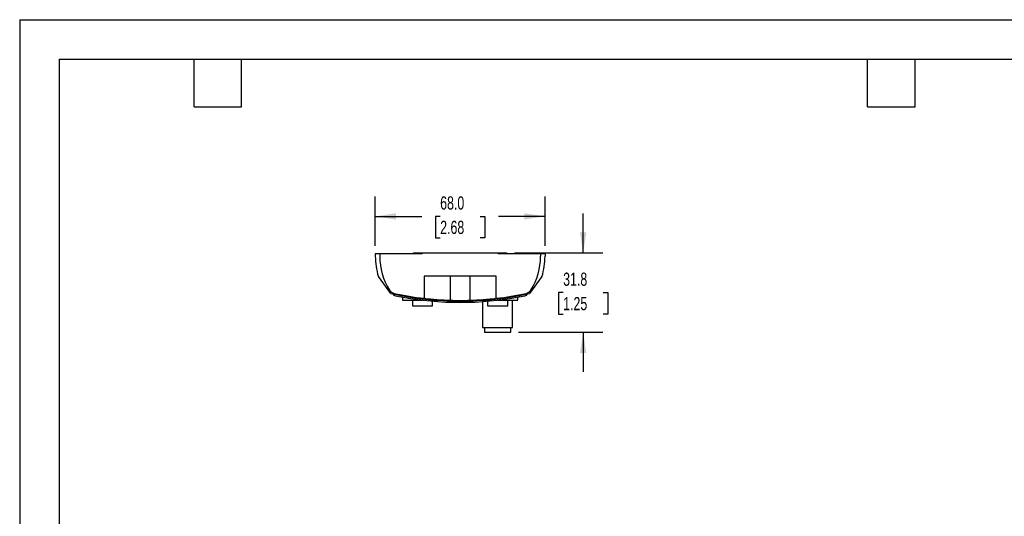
# Model space of a CAD drawing. Header units: millimetres. Extents: x 0 to 699, y 0 to 540.
# Tile 4 of 8: x 0 to 394, y 341 to 540. Entities that reach past the tile are written whole.
import ezdxf

# ---------------------------------------------------------------- set-up
doc = ezdxf.new("R2010")
doc.units = ezdxf.units.MM
doc.header["$LTSCALE"] = 2.5
doc.layers.add('DIMENSIONS', color=140, linetype='Continuous', lineweight=25)
doc.layers.add('TEXT', color=140, linetype='Continuous', lineweight=25)
doc.styles.add('SLDTEXTSTYLE0', font='TXT', dxfattribs={"width": 0.7})
doc.dimstyles.new('SLDDIMSTYLE0', dxfattribs={"dimtxt": 5.39502, "dimasz": 8.255, "dimexe": 0, "dimexo": 0.0625, "dimgap": 1.348755, "dimtad": 0, "dimtih": 1, "dimtoh": 1, "dimrnd": 1e-09, "dimzin": 12, "dimdsep": 46, "dimtxsty": 'SLDTEXTSTYLE0', "dimsah": 1, "dimcen": 0.09, "dimadec": 0, "dimazin": 3, "dimtfac": 1, "dimtmove": 0, "dimatfit": 0, "dimfxl": 0, "dimfrac": 2, "dimtolj": 1, "dimtzin": 12, "dimarcsym": 0})
doc.dimstyles.new('SLDDIMSTYLE3', dxfattribs={"dimtxt": 5.39502, "dimasz": 8.255, "dimexe": 0, "dimexo": 0.0625, "dimgap": 1.348755, "dimtad": 0, "dimtih": 1, "dimtoh": 1, "dimrnd": 1e-09, "dimzin": 4, "dimdsep": 46, "dimtxsty": 'SLDTEXTSTYLE0', "dimsah": 1, "dimcen": 0.09, "dimadec": 0, "dimazin": 1, "dimtfac": 1, "dimtofl": 0, "dimtmove": 0, "dimatfit": 3, "dimfxl": 0, "dimfrac": 2, "dimtolj": 1, "dimtzin": 12, "dimarcsym": 0})

# ---------------------------------------------------------------- blocks, each defined once
blk = doc.blocks.new('_D_16')
at = {"layer": 'DIMENSIONS'}
for p, q in [((142.48, 449.17), (142.48, 468.89)), ((210.48, 449.17), (210.48, 468.89)), ((142.48, 460.95), (161.15, 460.95)), ((168.46, 460.95), (166.65, 460.95)), ((166.65, 460.95), (166.65, 452.38)), ((184.49, 460.95), (186.3, 460.95)), ((186.3, 460.95), (186.3, 452.38)), ((210.48, 460.95), (191.8, 460.95)), ((166.65, 452.38), (168.46, 452.38)), ((186.3, 452.38), (184.49, 452.38))]:
    blk.add_line(p, q, dxfattribs=at)
for points in [[(142.48, 460.95), (150.73, 459.68), (150.73, 462.22)], [(210.48, 460.95), (202.22, 462.22), (202.22, 459.68)]]:
    blk.add_solid(points, dxfattribs=at)
at = {"layer": 'DIMENSIONS', "char_height": 5.292, "attachment_point": 1, "style": 'SLDTEXTSTYLE0'}
for s, insert in [('68.0', (168.46, 468.98)), ('2.68', (168.46, 459.2))]:
    blk.add_mtext(s, dxfattribs=dict(at, insert=insert))
blk = doc.blocks.new('_D_17')
at = {"layer": 'DIMENSIONS'}
for p, q in [((225.75, 446.3), (225.75, 462.17)), ((198.3, 446.3), (233.69, 446.3)), ((217.74, 430.4), (215.93, 430.4)), ((215.93, 430.4), (215.93, 421.83)), ((233.77, 430.4), (235.58, 430.4)), ((235.58, 430.4), (235.58, 421.83)), ((215.93, 421.83), (217.74, 421.83)), ((235.58, 421.83), (233.77, 421.83)), ((199.9, 414.5), (233.69, 414.5)), ((225.75, 414.5), (225.75, 398.62))]:
    blk.add_line(p, q, dxfattribs=at)
for points in [[(225.75, 446.3), (227.02, 454.55), (224.48, 454.55)], [(225.75, 414.5), (224.48, 406.24), (227.02, 406.24)]]:
    blk.add_solid(points, dxfattribs=at)
at = {"layer": 'DIMENSIONS', "char_height": 5.292, "attachment_point": 1, "style": 'SLDTEXTSTYLE0'}
for s, insert in [('31.8', (217.74, 438.43)), ('1.25', (217.74, 428.65))]:
    blk.add_mtext(s, dxfattribs=dict(at, insert=insert))

msp = doc.modelspace()

# ---------------------------------------------------------------- linework, layer by layer
at = {"color": 7, "linetype": 'Continuous'}
for q in [(0.006, 0.007), (698.506, 539.757)]:
    msp.add_line((0.006, 539.757), q, dxfattribs=at)
for p, q in [((142.476, 446), (142.476, 445)), ((144.276, 446), (142.476, 446)), ((144.276, 446), (144.276, 445)), ((161.226, 446), (144.276, 446)), ((157.826, 446), (157.826, 446.3)), ((157.826, 446.3), (161.226, 446.3)), ((161.226, 446), (161.226, 446.3)), ((161.226, 446.3), (191.726, 446.3)), ((191.726, 446.3), (191.726, 446)), ((191.726, 446.3), (195.126, 446.3)), ((208.676, 446), (191.726, 446)), ((195.126, 446), (195.126, 446.3)), ((208.676, 446), (208.676, 445)), ((210.476, 446), (208.676, 446)), ((210.476, 446), (210.476, 445)), ((148.672, 430.095), (143.705, 436.87)), ((190.911, 437), (162.041, 437)), ((162.041, 437), (162.041, 428.128)), ((172.519, 437), (172.519, 427.362)), ((180.433, 427.362), (180.433, 437)), ((190.911, 428.128), (190.911, 437)), ((209.247, 436.87), (204.28, 430.095)), ((149.826, 429.841), (149.826, 429.329)), ((152.796, 428.728), (152.796, 429.237)), ((153.326, 428.625), (153.326, 427.4)), ((153.326, 427.4), (161.389, 427.4)), ((157.376, 427.4), (157.376, 425.1)), ((165.439, 425.1), (165.439, 426.98)), ((165.446, 425.1), (165.446, 426.98)), ((185.476, 426.819), (185.476, 416.5)), ((187.376, 426.968), (187.376, 425.1)), ((191.563, 427.4), (199.626, 427.4)), ((195.576, 425.1), (195.576, 427.4)), ((197.476, 416.5), (197.476, 427.4)), ((199.626, 427.4), (199.626, 428.625)), ((200.156, 429.237), (200.156, 428.728)), ((203.126, 429.329), (203.126, 429.841)), ((157.376, 425.1), (165.439, 425.1)), ((165.439, 425.1), (165.446, 425.1)), ((187.376, 425.1), (195.576, 425.1)), ((185.476, 416.5), (197.476, 416.5)), ((186.226, 416.5), (186.226, 414.5)), ((186.226, 414.5), (196.726, 414.5)), ((196.726, 414.5), (196.726, 416.5))]:
    msp.add_line(p, q)
for centre, radius, start, end in [((169.976, 445), 27.5, 180, 197.19506), ((169.976, 445), 25.7, 180, 211.81946), ((182.976, 445), 25.7, 328.18054, 0), ((182.976, 445), 27.5, 342.80494, 0), ((150.688, 433.031), 3, 211.81946, 257.9074), ((176.476, 553.4), 126.4, 257.29273, 282.70727), ((176.476, 553.4), 126.1, 257.9074, 263.42679), ((176.476, 553.4), 126.1, 276.57321, 282.0926), ((202.265, 433.031), 3, 282.0926, 328.18054), ((176.476, 553.4), 126.9, 257.87719, 259.24536), ((176.476, 553.4), 126.9, 259.24536, 280.75464), ((176.476, 553.4), 126.1, 263.42679, 268.20182), ((176.476, 553.47), 126.171, 268.20283, 271.79717), ((176.476, 553.4), 126.1, 271.79818, 276.57321), ((176.476, 553.4), 126.9, 280.75464, 282.12281)]:
    msp.add_arc(centre, radius, start, end)
at = {"layer": 'TEXT'}
for p, q in [((15.875, 523.875), (682.625, 523.875)), ((15.875, 523.875), (15.875, 15.875)), ((69.85, 504.825), (69.85, 523.875)), ((88.9, 504.825), (88.9, 523.875)), ((339.725, 504.825), (339.725, 523.875)), ((358.775, 504.825), (358.775, 523.875)), ((69.85, 504.825), (88.9, 504.825)), ((339.725, 504.825), (358.775, 504.825))]:
    msp.add_line(p, q, dxfattribs=at)

# ---------------------------------------------------------------- dimensions: what is measured, and where the dimension line sits
at = {"layer": 'DIMENSIONS'}
dim = msp.add_linear_dim(base=(210.476, 460.952), p1=(142.476, 446), p2=(210.476, 446), dimstyle='SLDDIMSTYLE3', dxfattribs=at)
dim.commit()
dim.dimension.update_dxf_attribs({"geometry": '_D_16', "text_midpoint": (176.476, 460.952), "dimtype": 160})
dim = msp.add_linear_dim(base=(225.753, 414.5), p1=(195.126, 446.3), p2=(196.726, 414.5), angle=90, dimstyle='SLDDIMSTYLE0', dxfattribs=at)
dim.commit()
dim.dimension.update_dxf_attribs({"geometry": '_D_17', "text_midpoint": (225.753, 430.4), "dimtype": 160})

doc.saveas('drawing.dxf')
